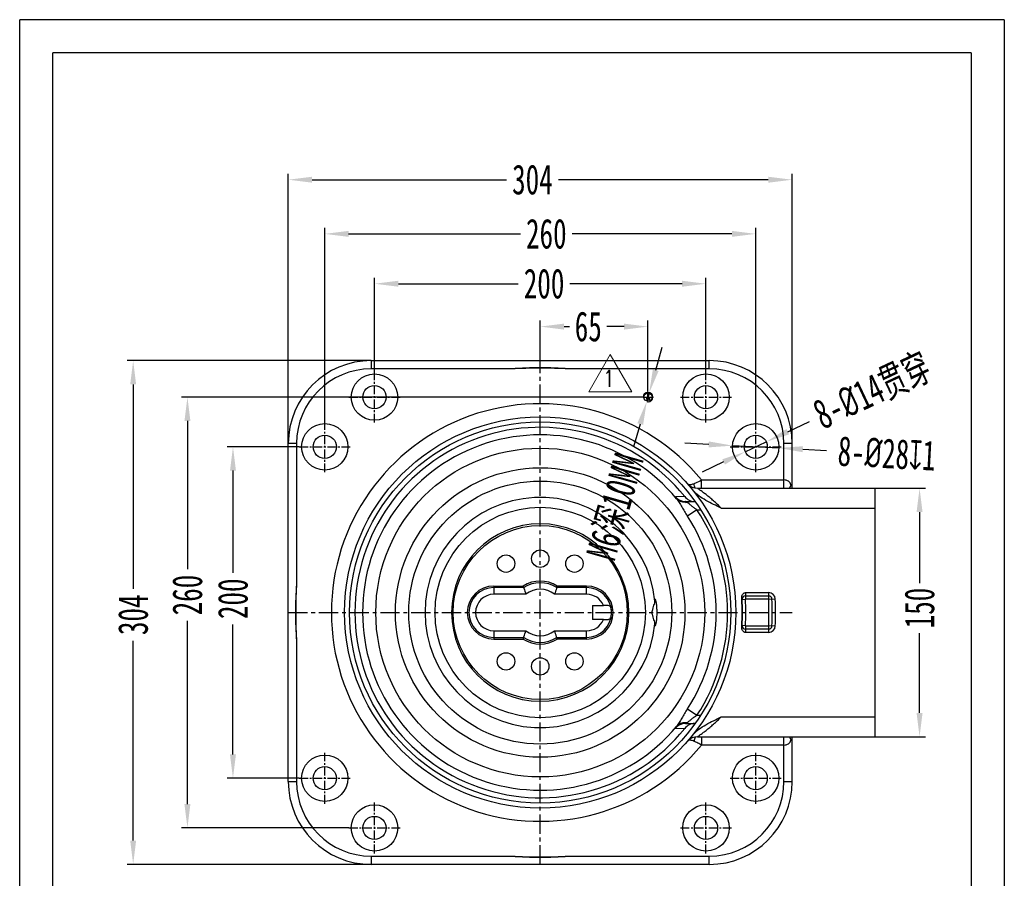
# Model space of a CAD drawing. Header units: millimetres. Extents: x -5616 to -5022, y -2151 to -1311.
# Tile 2 of 2: x -5616 to -5022, y -1829 to -1311. Entities that reach past the tile are written whole.
import ezdxf
from ezdxf.enums import TextEntityAlignment as Align

# ---------------------------------------------------------------- set-up
doc = ezdxf.new("R2010")
doc.units = ezdxf.units.MM
doc.linetypes.add('CENTER', pattern=[0.6, 0.375, -0.075, 0.075, -0.075])
doc.layers.add('2细线层', color=4, linetype='Continuous')
doc.layers.add('图框层', color=7, linetype='Continuous')
for name, color, linetype, lineweight in [('6文字层', 3, 'Continuous', 18), ('dim', 3, 'Continuous', 9), ('screw', 33, 'Continuous', 13), ('尺寸线层', 3, 'Continuous', 18)]:
    doc.layers.add(name, color=color, linetype=linetype, lineweight=lineweight)
doc.styles.add('TH_GBDIM', font='romans.shx', dxfattribs={"width": 0.8, "bigfont": 'gbcbig.shx'})
doc.styles.add('TXT', font='txt.shx', dxfattribs={"bigfont": 'chineset.shx'})
doc.styles.add('标准', font='txt', dxfattribs={"width": 0.667})
doc.dimstyles.new('标准', dxfattribs={"dimscale": 6, "dimtxt": 3, "dimasz": 4, "dimexe": 2, "dimexo": 0, "dimtad": 0, "dimdsep": 46, "dimtxsty": '标准', "dimblk": '_CAXARROW', "dimcen": 0, "dimdle": 5, "dimazin": 2, "dimtfac": 0.707107, "dimtmove": 0, "dimatfit": 0, "dimfxl": 1, "dimfrac": 2, "dimtolj": 1, "dimarcsym": 1})

# ---------------------------------------------------------------- blocks, each defined once
blk = doc.blocks.new('_CAXARROW')
blk.add_hatch(color=0).paths.add_polyline_path([(0, 0), (-1, 0.125), (-1, -0.125)], flags=0)
blk = doc.blocks.new('*D3')
at = {"layer": 'Defpoints', "color": 0, "transparency": 16777216}
for p in [(2060.62, 71.93), (1860.62, 18.93), (2060.62, 18.93)]:
    blk.add_point(p, dxfattribs=at)
at = {"layer": 'dim', "color": 0, "linetype": 'Continuous', "lineweight": -2, "transparency": 16777216}
for p, q in [((1860.62, 18.93), (1860.62, 75.52)), ((1875.02, 71.93), (1947.33, 71.93)), ((2046.22, 71.93), (1978.54, 71.93)), ((2060.62, 18.93), (2060.62, 75.52))]:
    blk.add_line(p, q, dxfattribs=at)
at = {"layer": 'dim', "color": 0, "lineweight": -2, "transparency": 16777216, "xscale": 14.4, "yscale": 14.4, "zscale": 14.4, "rotation": 180}
blk.add_blockref('_CAXARROW', (1860.62, 71.93), dxfattribs=at)
at = {"layer": 'dim', "color": 0, "lineweight": -2, "transparency": 16777216, "xscale": 14.4, "yscale": 14.4, "zscale": 14.4}
blk.add_blockref('_CAXARROW', (2060.62, 71.93), dxfattribs=at)
at = {"layer": 'dim', "color": 0, "transparency": 16777216, "insert": (1962.94, 71.93), "char_height": 18, "attachment_point": 5, "style": '标准'}
blk.add_mtext('\\A1;200', dxfattribs=at)
blk = doc.blocks.new('*D4')
at = {"layer": 'Defpoints', "color": 0, "transparency": 16777216}
for p in [(2090.62, 102.02), (1830.62, -11.07), (2090.62, -11.07)]:
    blk.add_point(p, dxfattribs=at)
at = {"layer": 'dim', "color": 0, "linetype": 'Continuous', "lineweight": -2, "transparency": 16777216}
for p, q in [((1830.62, -11.07), (1830.62, 105.61)), ((1845.02, 102.02), (1948.69, 102.02)), ((2076.22, 102.02), (1979.9, 102.02)), ((2090.62, -11.07), (2090.62, 105.61))]:
    blk.add_line(p, q, dxfattribs=at)
at = {"layer": 'dim', "color": 0, "lineweight": -2, "transparency": 16777216, "xscale": 14.4, "yscale": 14.4, "zscale": 14.4, "rotation": 180}
blk.add_blockref('_CAXARROW', (1830.62, 102.02), dxfattribs=at)
at = {"layer": 'dim', "color": 0, "lineweight": -2, "transparency": 16777216, "xscale": 14.4, "yscale": 14.4, "zscale": 14.4}
blk.add_blockref('_CAXARROW', (2090.62, 102.02), dxfattribs=at)
at = {"layer": 'dim', "color": 0, "transparency": 16777216, "insert": (1964.29, 102.02), "char_height": 18, "attachment_point": 5, "style": '标准'}
blk.add_mtext('\\A1;260', dxfattribs=at)
blk = doc.blocks.new('*D5')
at = {"layer": 'Defpoints', "color": 0, "transparency": 16777216}
for p in [(2112.62, 134.71), (1808.62, -24.47), (2112.62, -24.47)]:
    blk.add_point(p, dxfattribs=at)
at = {"layer": 'dim', "color": 0, "linetype": 'Continuous', "lineweight": -2, "transparency": 16777216}
for p, q in [((1808.62, -24.47), (1808.62, 138.3)), ((2112.62, -24.47), (2112.62, 138.3)), ((1823.02, 134.71), (1940.23, 134.71)), ((2098.22, 134.71), (1971.58, 134.71))]:
    blk.add_line(p, q, dxfattribs=at)
at = {"layer": 'dim', "color": 0, "lineweight": -2, "transparency": 16777216, "xscale": 14.4, "yscale": 14.4, "zscale": 14.4, "rotation": 180}
blk.add_blockref('_CAXARROW', (1808.62, 134.71), dxfattribs=at)
at = {"layer": 'dim', "color": 0, "lineweight": -2, "transparency": 16777216, "xscale": 14.4, "yscale": 14.4, "zscale": 14.4}
blk.add_blockref('_CAXARROW', (2112.62, 134.71), dxfattribs=at)
at = {"layer": 'dim', "color": 0, "transparency": 16777216, "insert": (1955.91, 134.71), "char_height": 18, "attachment_point": 5, "style": '标准'}
blk.add_mtext('\\A1;304', dxfattribs=at)
blk = doc.blocks.new('*D6')
at = {"layer": 'Defpoints', "color": 0, "transparency": 16777216}
for p in [(1815.22, -26.47), (1775.25, -226.47), (1815.22, -226.47)]:
    blk.add_point(p, dxfattribs=at)
at = {"layer": 'dim', "color": 0, "linetype": 'Continuous', "lineweight": -2, "transparency": 16777216}
for p, q in [((1815.22, -26.47), (1771.66, -26.47)), ((1775.25, -40.87), (1775.25, -102.57)), ((1775.25, -212.07), (1775.25, -133.78)), ((1815.22, -226.47), (1771.66, -226.47))]:
    blk.add_line(p, q, dxfattribs=at)
at = {"layer": 'dim', "color": 0, "lineweight": -2, "transparency": 16777216, "xscale": 14.4, "yscale": 14.4, "zscale": 14.4}
for p, rotation in [((1775.25, -26.47), 90), ((1775.25, -226.47), 270)]:
    blk.add_blockref('_CAXARROW', p, dxfattribs=dict(at, rotation=rotation))
at = {"layer": 'dim', "color": 0, "transparency": 16777216, "insert": (1775.25, -118.18), "char_height": 18, "attachment_point": 5, "rotation": 90, "style": '标准'}
blk.add_mtext('\\A1;200', dxfattribs=at)
blk = doc.blocks.new('*D7')
at = {"layer": 'Defpoints', "color": 0, "transparency": 16777216}
for p in [(2022.32, 3.53), (1747.78, -256.47), (1845.22, -256.47)]:
    blk.add_point(p, dxfattribs=at)
at = {"layer": 'dim', "color": 0, "linetype": 'Continuous', "lineweight": -2, "transparency": 16777216}
for p, q in [((2022.32, 3.53), (1744.18, 3.53)), ((1747.78, -10.87), (1747.78, -100.32)), ((1747.78, -242.07), (1747.78, -131.53)), ((1845.22, -256.47), (1744.18, -256.47))]:
    blk.add_line(p, q, dxfattribs=at)
at = {"layer": 'dim', "color": 0, "lineweight": -2, "transparency": 16777216, "xscale": 14.4, "yscale": 14.4, "zscale": 14.4}
for p, rotation in [((1747.78, 3.53), 90), ((1747.78, -256.47), 270)]:
    blk.add_blockref('_CAXARROW', p, dxfattribs=dict(at, rotation=rotation))
at = {"layer": 'dim', "color": 0, "transparency": 16777216, "insert": (1747.78, -115.93), "char_height": 18, "attachment_point": 5, "rotation": 90, "style": '标准'}
blk.add_mtext('\\A1;260', dxfattribs=at)
blk = doc.blocks.new('*D8')
at = {"layer": 'Defpoints', "color": 0, "transparency": 16777216}
for p in [(1858.62, 25.53), (1715.04, -278.47), (1858.62, -278.47)]:
    blk.add_point(p, dxfattribs=at)
at = {"layer": 'dim', "color": 0, "linetype": 'Continuous', "lineweight": -2, "transparency": 16777216}
for p, q in [((1858.62, 25.53), (1711.44, 25.53)), ((1715.04, 11.13), (1715.04, -112.17)), ((1715.04, -264.07), (1715.04, -143.51)), ((1858.62, -278.47), (1711.44, -278.47))]:
    blk.add_line(p, q, dxfattribs=at)
at = {"layer": 'dim', "color": 0, "lineweight": -2, "transparency": 16777216, "xscale": 14.4, "yscale": 14.4, "zscale": 14.4}
for p, rotation in [((1715.04, 25.53), 90), ((1715.04, -278.47), 270)]:
    blk.add_blockref('_CAXARROW', p, dxfattribs=dict(at, rotation=rotation))
at = {"layer": 'dim', "color": 0, "transparency": 16777216, "insert": (1715.04, -127.84), "char_height": 18, "attachment_point": 5, "rotation": 90, "style": '标准'}
blk.add_mtext('\\A1;304', dxfattribs=at)
blk = doc.blocks.new('*D9')
at = {"layer": 'Defpoints', "color": 0, "transparency": 16777216}
for p in [(2096.95, -23.49), (2084.29, -29.46)]:
    blk.add_point(p, dxfattribs=at)
at = {"layer": '尺寸线层', "color": 0, "linetype": 'Continuous', "lineweight": -2, "transparency": 16777216}
for p, q in [((2109.98, -17.35), (2123, -11.21)), ((2084.29, -29.46), (2096.95, -23.49)), ((2071.26, -35.6), (2058.24, -41.73))]:
    blk.add_line(p, q, dxfattribs=at)
at = {"layer": '尺寸线层', "color": 0, "lineweight": -2, "transparency": 16777216, "xscale": 14.4, "yscale": 14.4, "zscale": 14.4}
for p, rotation in [((2096.95, -23.49), 205.232376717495), ((2084.29, -29.46), 25.23237671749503)]:
    blk.add_blockref('_CAXARROW', p, dxfattribs=dict(at, rotation=rotation))
at = {"layer": '尺寸线层', "color": 0, "transparency": 16777216, "insert": (2161.27, 6.82), "char_height": 18, "attachment_point": 5, "rotation": 25.23238, "style": '标准', "bg_fill": 3, "box_fill_scale": 1.1, "bg_fill_color": 256, "bg_fill_true_color": 13158600, "bg_fill_transparency": 0}
blk.add_mtext('\\A1;8-{\\fISOCPEUR|b0|i0|c0|p34;%%C}14贯穿', dxfattribs=at)
blk = doc.blocks.new('*D10')
at = {"layer": 'Defpoints', "color": 0, "transparency": 16777216}
for p in [(2076.64, -25.76), (2104.6, -27.19)]:
    blk.add_point(p, dxfattribs=at)
at = {"layer": '尺寸线层', "color": 0, "linetype": 'Continuous', "lineweight": -2, "transparency": 16777216}
for p, q in [((2062.26, -25.02), (2047.88, -24.29)), ((2076.64, -25.76), (2104.6, -27.19)), ((2118.98, -27.92), (2133.36, -28.66))]:
    blk.add_line(p, q, dxfattribs=at)
at = {"layer": '尺寸线层', "color": 0, "lineweight": -2, "transparency": 16777216, "xscale": 14.4, "yscale": 14.4, "zscale": 14.4}
for p, rotation in [((2076.64, -25.76), 357.0769919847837), ((2104.6, -27.19), 177.0769919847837)]:
    blk.add_blockref('_CAXARROW', p, dxfattribs=dict(at, rotation=rotation))
at = {"layer": '尺寸线层', "color": 0, "transparency": 16777216, "insert": (2169.69, -30.51), "char_height": 18, "attachment_point": 5, "rotation": 357.07699, "style": '标准', "bg_fill": 3, "box_fill_scale": 1.1, "bg_fill_color": 256, "bg_fill_true_color": 13158600, "bg_fill_transparency": 0}
blk.add_mtext('\\A1;8-{\\fISOCPEUR|b0|i0|c0|p34;%%C}28{\\Fgdt|c134;x}1', dxfattribs=at)
blk = doc.blocks.new('*D11')
at = {"layer": 'Defpoints', "color": 0, "transparency": 16777216}
for p in [(2162.62, -51.47), (2162.62, -201.47), (2189.47, -201.47)]:
    blk.add_point(p, dxfattribs=at)
at = {"layer": 'dim', "color": 0, "linetype": 'Continuous', "lineweight": -2, "transparency": 16777216}
for p, q in [((2162.62, -51.47), (2193.06, -51.47)), ((2189.47, -65.87), (2189.47, -108.71)), ((2189.47, -187.07), (2189.47, -138.85)), ((2162.62, -201.47), (2193.06, -201.47))]:
    blk.add_line(p, q, dxfattribs=at)
at = {"layer": 'dim', "color": 0, "lineweight": -2, "transparency": 16777216, "xscale": 14.4, "yscale": 14.4, "zscale": 14.4}
for p, rotation in [((2189.47, -51.47), 90), ((2189.47, -201.47), 270)]:
    blk.add_blockref('_CAXARROW', p, dxfattribs=dict(at, rotation=rotation))
at = {"layer": 'dim', "color": 0, "transparency": 16777216, "insert": (2189.47, -123.78), "char_height": 18, "attachment_point": 5, "rotation": 90, "style": '标准'}
blk.add_mtext('\\A1;150', dxfattribs=at)
blk = doc.blocks.new('screw_m6_l')
at = {"layer": 'screw', "color": 1, "linetype": 'CENTER', "ltscale": 3.048}
for p, q in [((-3.3, 0), (3.3, 0)), ((0, -3.3), (0, 3.3))]:
    blk.add_line(p, q, dxfattribs=at)
at = {"layer": 'screw', "color": 33}
blk.add_circle((0, 0), 2.5, dxfattribs=at)
at = {"layer": 'screw', "color": 92}
blk.add_arc((0, 0), 3, 270, 180, dxfattribs=at)
at = {"layer": 'screw', "color": 6, "style": 'TXT'}
blk.add_text('M6', height=1.2, dxfattribs=at).set_placement((-1.02, -1.5))
blk = doc.blocks.new('*D12')
at = {"layer": 'Defpoints', "color": 0, "transparency": 16777216}
for p in [(2025.62, 46.06), (1960.62, 25.53), (2025.62, 6.83)]:
    blk.add_point(p, dxfattribs=at)
at = {"layer": 'dim', "color": 0, "linetype": 'Continuous', "lineweight": -2, "transparency": 16777216}
for p, q in [((1960.62, 25.53), (1960.62, 49.66)), ((2025.62, 6.83), (2025.62, 49.66)), ((1975.02, 46.06), (1978.36, 46.06)), ((2011.22, 46.06), (2000.85, 46.06))]:
    blk.add_line(p, q, dxfattribs=at)
at = {"layer": 'dim', "color": 0, "lineweight": -2, "transparency": 16777216, "xscale": 14.4, "yscale": 14.4, "zscale": 14.4, "rotation": 180}
blk.add_blockref('_CAXARROW', (1960.62, 46.06), dxfattribs=at)
at = {"layer": 'dim', "color": 0, "lineweight": -2, "transparency": 16777216, "xscale": 14.4, "yscale": 14.4, "zscale": 14.4}
blk.add_blockref('_CAXARROW', (2025.62, 46.06), dxfattribs=at)
at = {"layer": 'dim', "color": 0, "transparency": 16777216, "insert": (1989.6, 46.06), "char_height": 18, "attachment_point": 5, "style": '标准'}
blk.add_mtext('\\A1;65', dxfattribs=at)
blk = doc.blocks.new('*D13')
at = {"layer": 'Defpoints', "color": 0, "transparency": 16777216}
for p in [(2024.93, 1.12), (2026.31, 5.93)]:
    blk.add_point(p, dxfattribs=at)
at = {"layer": 'dim', "color": 0, "linetype": 'Continuous', "lineweight": -2, "transparency": 16777216}
for p, q in [((2030.28, 19.77), (2034.26, 33.61)), ((2026.31, 5.93), (2024.93, 1.12)), ((2020.96, -12.72), (2016.98, -26.56))]:
    blk.add_line(p, q, dxfattribs=at)
at = {"layer": 'dim', "color": 0, "lineweight": -2, "transparency": 16777216, "xscale": 14.4, "yscale": 14.4, "zscale": 14.4}
for p, rotation in [((2026.31, 5.93), 253.9770445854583), ((2024.93, 1.12), 73.97704458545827)]:
    blk.add_blockref('_CAXARROW', p, dxfattribs=dict(at, rotation=rotation))
at = {"layer": 'dim', "color": 0, "transparency": 16777216, "insert": (2006.55, -62.86), "char_height": 18, "attachment_point": 5, "rotation": 73.97704, "style": '标准'}
blk.add_mtext('\\A1;M6深10MM', dxfattribs=at)
blk = doc.blocks.new('A3纵')
at = {"layer": '2细线层'}
for p, q in [((-287, -10), (-287, 410)), ((10, 410), (-287, 410)), ((10, 410), (10, -10))]:
    blk.add_line(p, q, dxfattribs=at)
at = {"layer": '图框层'}
for p, q in [((-277, 0), (-277, 400)), ((0, 400), (-277, 400)), ((0, 400), (0, 0))]:
    blk.add_line(p, q, dxfattribs=at)
at = {"layer": '6文字层', "style": 'TH_GBDIM', "width": 0.8, "flags": 8}
for tag, height, p in [('材料', 3.5, (-90, 34.96)), ('设计', 3.5, (-160.16, 21.88)), ('AAAA-A-AA', 2, (-128.37, 21.88)), ('名称', 3.5, (-30, 20.97)), ('A', 3.5, (-105, 10)), ('1：1', 3.5, (-67.5, 10)), ('编号', 3.5, (-30, 5.05))]:
    blk.add_attdef(tag, text='', height=height, dxfattribs=at).set_placement(p, align=Align.MIDDLE)

msp = doc.modelspace()

# ---------------------------------------------------------------- linework, layer by layer
at = {"color": 7, "linetype": 'Continuous'}
for p, q in [((-5404.161, -1516.621), (-5404.161, -1521.621)), ((-5404.161, -1516.621), (-5200.161, -1516.621)), ((-5200.161, -1521.621), (-5200.161, -1516.621)), ((-5319.336, -1521.621), (-5404.161, -1521.621)), ((-5200.161, -1521.621), (-5284.985, -1521.621)), ((-5454.161, -1770.621), (-5454.161, -1566.621)), ((-5449.161, -1566.621), (-5454.161, -1566.621)), ((-5449.161, -1566.621), (-5449.161, -1651.445)), ((-5150.161, -1566.621), (-5155.161, -1566.621)), ((-5155.161, -1593.621), (-5155.161, -1566.621)), ((-5150.161, -1593.58), (-5150.161, -1566.621)), ((-5204.792, -1593.621), (-5204.792, -1588.65)), ((-5204.792, -1588.65), (-5155.161, -1588.65)), ((-5150.881, -1591.621), (-5150.161, -1591.621)), ((-5207.361, -1593.621), (-5100.161, -1593.621)), ((-5100.161, -1743.621), (-5100.161, -1593.621)), ((-5215.024, -1598.629), (-5220.606, -1598.821)), ((-5214.53, -1601.621), (-5208.913, -1601.621)), ((-5207.613, -1606.621), (-5213.407, -1610.42)), ((-5207.613, -1606.621), (-5205.536, -1606.621)), ((-5193.04, -1605.621), (-5100.161, -1605.621)), ((-5330.161, -1652.621), (-5330.161, -1657.621)), ((-5330.161, -1652.621), (-5312.408, -1652.621)), ((-5312.11, -1653.621), (-5330.161, -1653.621)), ((-5274.161, -1653.621), (-5292.211, -1653.621)), ((-5274.161, -1652.621), (-5291.914, -1652.621)), ((-5274.161, -1657.621), (-5274.161, -1652.621)), ((-5178.365, -1656.621), (-5164.348, -1656.621)), ((-5178.364, -1656.621), (-5178.365, -1660.621)), ((-5164.348, -1660.621), (-5164.348, -1656.621)), ((-5310.821, -1657.621), (-5330.161, -1657.621)), ((-5274.161, -1657.621), (-5293.5, -1657.621)), ((-5180.582, -1660.734), (-5178.365, -1660.621)), ((-5178.365, -1658.621), (-5164.348, -1658.621)), ((-5164.348, -1660.621), (-5178.365, -1660.621)), ((-5164.348, -1660.621), (-5160.352, -1660.434)), ((-5270.661, -1664.321), (-5270.661, -1672.921)), ((-5270.661, -1664.321), (-5264.036, -1664.321)), ((-5234.661, -1669.542), (-5234.661, -1667.705)), ((-5264.036, -1672.921), (-5270.661, -1672.921)), ((-5330.161, -1679.621), (-5330.161, -1684.621)), ((-5330.161, -1679.621), (-5310.821, -1679.621)), ((-5293.5, -1679.621), (-5274.161, -1679.621)), ((-5274.161, -1684.621), (-5274.161, -1679.621)), ((-5178.365, -1676.621), (-5180.582, -1676.508)), ((-5178.365, -1676.621), (-5164.348, -1676.621)), ((-5178.365, -1676.621), (-5178.365, -1680.621)), ((-5164.348, -1678.621), (-5178.365, -1678.621)), ((-5164.348, -1680.621), (-5178.365, -1680.621)), ((-5160.352, -1676.808), (-5164.348, -1676.621)), ((-5164.348, -1680.621), (-5164.348, -1676.621)), ((-5449.161, -1685.796), (-5449.161, -1770.621)), ((-5330.161, -1683.621), (-5312.11, -1683.621)), ((-5330.161, -1684.621), (-5312.408, -1684.621)), ((-5292.211, -1683.621), (-5274.161, -1683.621)), ((-5274.161, -1684.621), (-5291.914, -1684.621)), ((-5213.406, -1726.822), (-5207.613, -1730.621)), ((-5207.613, -1730.621), (-5205.545, -1730.621)), ((-5193.041, -1731.621), (-5100.161, -1731.621)), ((-5220.606, -1738.421), (-5215.024, -1738.613)), ((-5214.53, -1735.621), (-5208.902, -1735.621)), ((-5207.361, -1743.621), (-5100.161, -1743.621)), ((-5204.792, -1743.621), (-5204.792, -1748.591)), ((-5155.161, -1770.621), (-5155.161, -1743.621)), ((-5150.161, -1745.621), (-5150.88, -1745.621)), ((-5150.161, -1770.621), (-5150.161, -1743.621)), ((-5155.161, -1748.591), (-5204.792, -1748.591)), ((-5454.161, -1770.621), (-5449.161, -1770.621)), ((-5155.161, -1770.621), (-5150.161, -1770.621)), ((-5404.161, -1815.621), (-5319.336, -1815.621)), ((-5404.161, -1815.621), (-5404.161, -1820.621)), ((-5284.985, -1815.621), (-5200.161, -1815.621)), ((-5200.161, -1820.621), (-5200.161, -1815.621)), ((-5200.161, -1820.621), (-5404.161, -1820.621))]:
    msp.add_line(p, q, dxfattribs=at)
at = {"color": 1, "linetype": 'CENTER', "ltscale": 30.8864}
for p, q in [((-5302.161, -1820.621), (-5302.161, -1516.621)), ((-5454.161, -1668.621), (-5150.161, -1668.621))]:
    msp.add_line(p, q, dxfattribs=at)
at = {"color": 1, "linetype": 'CENTER', "ltscale": 14.224}
for p, q in [((-5402.161, -1554.021), (-5402.161, -1523.221)), ((-5202.161, -1554.021), (-5202.161, -1523.221)), ((-5417.561, -1538.621), (-5386.761, -1538.621)), ((-5217.561, -1538.621), (-5186.761, -1538.621)), ((-5432.161, -1584.021), (-5432.161, -1553.221)), ((-5172.161, -1584.021), (-5172.161, -1553.221)), ((-5447.561, -1568.621), (-5416.761, -1568.621)), ((-5187.561, -1568.621), (-5156.761, -1568.621)), ((-5432.161, -1784.021), (-5432.161, -1753.221)), ((-5172.161, -1784.021), (-5172.161, -1753.221)), ((-5447.561, -1768.621), (-5416.761, -1768.621)), ((-5187.561, -1768.621), (-5156.761, -1768.621)), ((-5402.161, -1814.021), (-5402.161, -1783.221)), ((-5202.161, -1814.021), (-5202.161, -1783.221)), ((-5417.561, -1798.621), (-5386.761, -1798.621)), ((-5217.561, -1798.621), (-5186.761, -1798.621))]:
    msp.add_line(p, q, dxfattribs=at)
at = {"color": 1, "linetype": 'CENTER', "ltscale": 2.54}
for p, q in [((-5237.161, -1541.371), (-5237.161, -1535.871)), ((-5239.911, -1538.621), (-5234.411, -1538.621))]:
    msp.add_line(p, q, dxfattribs=at)
at = {"color": 7, "linetype": 'Continuous'}
for centre, radius in [((-5402.161, -1538.621), 14), ((-5202.161, -1538.621), 14), ((-5402.161, -1538.621), 7), ((-5202.161, -1538.621), 7), ((-5237.161, -1538.621), 2.5), ((-5432.161, -1568.621), 14), ((-5302.161, -1668.621), 118), ((-5302.161, -1668.621), 115), ((-5172.161, -1568.621), 14), ((-5432.161, -1568.621), 7), ((-5172.161, -1568.621), 7), ((-5302.161, -1668.621), 99.207), ((-5302.161, -1668.621), 87.331), ((-5302.161, -1668.621), 79.361), ((-5302.161, -1668.621), 63.478), ((-5302.161, -1668.621), 52.5), ((-5302.161, -1636.121), 5.25), ((-5322.809, -1639.131), 5.25), ((-5281.512, -1639.131), 5.25), ((-5322.809, -1698.11), 5.25), ((-5281.512, -1698.11), 5.25), ((-5302.161, -1701.121), 5.25), ((-5432.161, -1768.621), 14), ((-5172.161, -1768.621), 14), ((-5432.161, -1768.621), 7), ((-5172.161, -1768.621), 7), ((-5402.161, -1798.621), 14), ((-5202.161, -1798.621), 14), ((-5402.161, -1798.621), 7), ((-5202.161, -1798.621), 7)]:
    msp.add_circle(centre, radius, dxfattribs=at)
for centre, radius, start, end in [((-5404.161, -1566.621), 50, 90, 180), ((-5200.161, -1566.621), 50, 0, 90), ((-5404.161, -1566.621), 45, 90, 180), ((-5302.161, -1727.696), 206.79, 85.23564, 94.76436), ((-5200.161, -1566.621), 45, 0, 90), ((-5302.161, -1668.621), 126, 39.396774, 320.603226), ((-5302.161, -1668.621), 111.766, 38.772987, 321.227015), ((-5302.161, -1668.621), 107.204, 39.848785, 320.151215), ((-5207.361, -1585.621), 8, 224.04368, 270), ((-5186.902, -1615.355), 41.548, 31.542635, 32.247395), ((-5302.161, -1668.621), 69.456, 5.71376, 354.28624), ((-5214.53, -1593.628), 7.993, 220.520223, 269.996341), ((-5208.783, -1593.616), 8.005, 218.775618, 268.942406), ((-5214.742, -1594.296), 7.847, 271.575706, 277.511054), ((-5208.783, -1593.724), 7.897, 268.924064, 270.004681), ((-5302.161, -1668.621), 113.063, 326.745007, 33.255002), ((-5302.161, -1668.621), 53.5, 0, 359.905404), ((-5302.161, -1668.621), 106.135, 326.745007, 33.254996), ((-5302.161, -1668.621), 19, 57.363102, 122.636898), ((-5302.161, -1668.621), 18, 56.44269, 123.55731), ((-5243.113, -1668.621), 206.762, 175.234994, 184.765006), ((-5135.852, -1668.621), 313.779, 176.862195, 183.137816), ((-5330.161, -1668.621), 16, 90, 270), ((-5330.161, -1668.621), 15, 90, 270), ((-5189.188, -1616.559), 128.388, 196.312668, 196.778216), ((-5302.161, -1668.621), 14, 51.786789, 128.213211), ((-5414.722, -1616.682), 127.959, 343.221003, 343.688113), ((-5274.161, -1668.621), 16, 270, 90), ((-5274.161, -1668.621), 15, 270, 90), ((-5164.348, -1660.621), 4, 2.681483, 90), ((-5330.161, -1668.621), 11, 90, 270), ((-5274.161, -1668.621), 11, 23.011078, 90), ((-5335.161, -1668.621), 154.78, 357.079205, 2.920795), ((-5178.365, -1660.621), 2, 90, 182.920795), ((-5335.161, -1668.621), 155, 357.079205, 2.920795), ((-5335.161, -1668.621), 157, 357.079205, 2.920795), ((-5164.348, -1660.621), 2, 2.681483, 90), ((-5335.161, -1668.621), 171, 357.318517, 2.681483), ((-5335.161, -1668.621), 173, 357.318517, 2.681483), ((-5335.161, -1668.621), 175, 357.318517, 2.681483), ((-5274.161, -1668.621), 11, 270, 336.988922), ((-5302.161, -1668.621), 14, 231.786789, 308.213211), ((-5178.365, -1676.621), 2, 177.079205, 270), ((-5164.348, -1676.621), 2, 270, 357.318517), ((-5164.348, -1676.621), 4, 270, 357.318517), ((-5189.599, -1720.56), 127.959, 163.221003, 163.688113), ((-5302.161, -1668.621), 19, 237.363102, 302.636898), ((-5302.161, -1668.621), 18, 236.44269, 303.55731), ((-5415.133, -1720.682), 128.388, 16.312668, 16.778216), ((-5214.53, -1743.614), 7.993, 90.003659, 139.479777), ((-5208.783, -1743.626), 8.005, 90.970514, 141.224312), ((-5214.744, -1742.96), 7.862, 82.488252, 88.413442), ((-5208.783, -1743.516), 7.895, 89.995254, 90.987703), ((-5207.361, -1751.621), 8, 90, 135.467705), ((-5186.609, -1722.063), 41.206, 327.742354, 328.453366), ((-5404.161, -1770.621), 50, 180, 270), ((-5404.161, -1770.621), 45, 180, 270), ((-5200.161, -1770.621), 50, 270, 0), ((-5200.161, -1770.621), 45, 270, 0), ((-5302.161, -1609.566), 206.769, 265.235162, 274.764838)]:
    msp.add_arc(centre, radius, start, end, dxfattribs=at)
for points, knots in [([(-5284.985, -1521.621), (-5290.703, -1521.301), (-5302.161, -1521.003), (-5313.618, -1521.304), (-5319.336, -1521.621)], [0, 0, 0, 0, 0.5000004, 1, 1, 1, 1]), ([(-5212.509, -1591.567), (-5212.534, -1591.561), (-5212.626, -1591.537), (-5212.716, -1591.504), (-5212.779, -1591.473)], [0, 0, 0, 0, 0.2628679, 1, 1, 1, 1]), ([(-5209.335, -1590.875), (-5209.933, -1591.137), (-5210.781, -1591.464), (-5211.868, -1591.63), (-5212.318, -1591.61), (-5212.509, -1591.567)], [0, 0, 0, 0, 0.5947592, 0.8210167, 1, 1, 1, 1]), ([(-5209.335, -1590.875), (-5208.986, -1590.72), (-5207.454, -1590.015), (-5205.947, -1589.256), (-5204.792, -1588.65)], [0, 0, 0, 0, 0.226505, 1, 1, 1, 1]), ([(-5208.683, -1593.442), (-5208.883, -1593.085), (-5209.18, -1592.236), (-5209.303, -1591.353), (-5209.335, -1590.875)], [0, 0, 0, 0, 0.4607227, 1, 1, 1, 1]), ([(-5150.881, -1591.621), (-5151.025, -1591.197), (-5151.388, -1590.372), (-5152.675, -1588.966), (-5154.193, -1588.651), (-5155.161, -1588.65)], [0, 0, 0, 0, 0.2409556, 0.4793393, 1, 1, 1, 1]), ([(-5150.881, -1591.621), (-5150.95, -1591.816), (-5151.082, -1592.168), (-5151.275, -1592.632), (-5151.473, -1592.988), (-5151.664, -1593.142), (-5151.762, -1593.186)], [0, 0, 0, 0, 0.3395375, 0.6135533, 0.8237084, 1, 1, 1, 1]), ([(-5193.04, -1605.621), (-5196.092, -1604.081), (-5200.75, -1601.917), (-5206.561, -1598.307), (-5209.136, -1595.999), (-5210.207, -1594.671)], [0, 0, 0, 0, 0.5002943, 0.7503488, 1, 1, 1, 1]), ([(-5193.041, -1605.621), (-5193.773, -1604.86), (-5195.262, -1603.376), (-5197.546, -1601.26), (-5199.821, -1599.301), (-5201.999, -1597.539), (-5203.72, -1596.225), (-5204.956, -1595.316), (-5205.751, -1594.746), (-5206.363, -1594.31), (-5206.942, -1593.913), (-5207.083, -1593.806), (-5207.398, -1593.599), (-5207.36, -1593.621)], [0, 0, 0, 0, 0.1692872, 0.3369394, 0.4989197, 0.650496, 0.7861313, 0.8454862, 0.8974332, 0.9404644, 0.9728812, 0.9930758, 1, 1, 1, 1]), ([(-5220.606, -1598.821), (-5220.631, -1598.822), (-5220.541, -1598.993), (-5220.443, -1599.126), (-5220.17, -1599.515), (-5219.975, -1599.771), (-5219.856, -1599.928)], [0, 0, 0, 0, 0.0550937, 0.242688, 0.5609909, 1, 1, 1, 1]), ([(-5219.856, -1599.928), (-5219.589, -1600.264), (-5219.077, -1601.008), (-5218.077, -1602.659), (-5216.809, -1604.907), (-5215.176, -1607.666), (-5214.008, -1609.503), (-5213.406, -1610.42)], [0, 0, 0, 0, 0.104411, 0.2196166, 0.4699188, 0.732913, 1, 1, 1, 1]), ([(-5214.526, -1602.14), (-5215.542, -1602.168), (-5217.556, -1601.846), (-5219.232, -1600.654), (-5219.856, -1599.928)], [0, 0, 0, 0, 0.5150186, 1, 1, 1, 1]), ([(-5213.716, -1602.076), (-5213.842, -1602.012), (-5214.017, -1601.923), (-5214.231, -1601.811), (-5214.351, -1601.746), (-5214.433, -1601.701), (-5214.482, -1601.67), (-5214.508, -1601.654), (-5214.526, -1601.64), (-5214.537, -1601.632), (-5214.54, -1601.621), (-5214.533, -1601.621), (-5214.53, -1601.621)], [0, 0, 0, 0, 0.4439053, 0.6202848, 0.7641239, 0.8738316, 0.9154093, 0.9479032, 0.9711866, 0.9852949, 0.9914947, 1, 1, 1, 1]), ([(-5207.613, -1606.621), (-5208.217, -1606.267), (-5209.386, -1605.526), (-5210.728, -1604.472), (-5211.708, -1603.606), (-5212.568, -1602.833), (-5213.241, -1602.319), (-5213.716, -1602.076)], [0, 0, 0, 0, 0.2754688, 0.5439286, 0.6709262, 0.7897258, 1, 1, 1, 1]), ([(-5312.11, -1653.621), (-5312.078, -1653.727), (-5311.672, -1655.068), (-5311.243, -1656.402), (-5310.821, -1657.621)], [0, 0, 0, 0, 0.079315, 1, 1, 1, 1]), ([(-5292.211, -1653.621), (-5292.243, -1653.727), (-5292.649, -1655.068), (-5293.078, -1656.402), (-5293.5, -1657.621)], [0, 0, 0, 0, 0.0793128, 1, 1, 1, 1]), ([(-5180.639, -1659.777), (-5180.635, -1659.421), (-5180.569, -1658.704), (-5180.211, -1657.871), (-5179.779, -1657.301), (-5179.378, -1656.942), (-5178.901, -1656.685), (-5178.543, -1656.622), (-5178.365, -1656.621)], [0, 0, 0, 0, 0.2498499, 0.4995472, 0.6246602, 0.7498109, 0.8749244, 1, 1, 1, 1]), ([(-5233.05, -1661.706), (-5233.07, -1662.091), (-5233.294, -1662.957), (-5233.775, -1664.329), (-5234.327, -1665.926), (-5234.591, -1667.094), (-5234.661, -1667.707)], [0, 0, 0, 0, 0.1859789, 0.426195, 0.7023637, 1, 1, 1, 1]), ([(-5232.813, -1660.621), (-5232.849, -1660.621), (-5232.902, -1660.686), (-5232.938, -1660.784), (-5232.985, -1660.969), (-5233.023, -1661.278), (-5233.042, -1661.55), (-5233.05, -1661.706)], [0, 0, 0, 0, 0.0955618, 0.1773851, 0.2865588, 0.5888234, 1, 1, 1, 1]), ([(-5232.813, -1676.621), (-5232.785, -1676.621), (-5232.718, -1676.571), (-5232.597, -1676.37), (-5232.439, -1675.927), (-5232.254, -1675.199), (-5232.067, -1674.217), (-5231.897, -1673.022), (-5231.71, -1671.135), (-5231.614, -1668.621), (-5231.71, -1666.106), (-5231.897, -1664.219), (-5232.067, -1663.024), (-5232.254, -1662.043), (-5232.439, -1661.315), (-5232.597, -1660.872), (-5232.718, -1660.67), (-5232.785, -1660.621), (-5232.813, -1660.621)], [0, 0, 0, 0, 0.0050781, 0.0137169, 0.0436272, 0.0902371, 0.152009, 0.2267588, 0.311831, 0.500015, 0.6881866, 0.7732471, 0.8479891, 0.9097564, 0.9563683, 0.9862818, 0.9949224, 1, 1, 1, 1]), ([(-5259.533, -1665.717), (-5259.602, -1665.544), (-5259.766, -1665.22), (-5260.277, -1664.686), (-5261.026, -1664.436), (-5261.835, -1664.349), (-5262.79, -1664.316), (-5263.53, -1664.321), (-5264.036, -1664.321)], [0, 0, 0, 0, 0.1105977, 0.2137249, 0.4319221, 0.5595899, 0.6992189, 1, 1, 1, 1]), ([(-5259.244, -1667.043), (-5259.257, -1666.922), (-5259.313, -1666.473), (-5259.411, -1666.025), (-5259.533, -1665.717)], [0, 0, 0, 0, 0.2682955, 1, 1, 1, 1]), ([(-5264.036, -1672.921), (-5263.507, -1672.921), (-5262.735, -1672.927), (-5261.743, -1672.887), (-5261.085, -1672.803), (-5260.505, -1672.629), (-5259.851, -1672.211), (-5259.573, -1671.676), (-5259.457, -1671.311)], [0, 0, 0, 0, 0.3010296, 0.4397557, 0.5656207, 0.6781934, 0.7820766, 1, 1, 1, 1]), ([(-5259.457, -1671.311), (-5259.43, -1671.226), (-5259.33, -1670.862), (-5259.274, -1670.486), (-5259.244, -1670.199)], [0, 0, 0, 0, 0.2351021, 1, 1, 1, 1]), ([(-5234.661, -1669.54), (-5234.591, -1670.153), (-5234.325, -1671.32), (-5233.774, -1672.915), (-5233.294, -1674.285), (-5233.07, -1675.151), (-5233.05, -1675.536)], [0, 0, 0, 0, 0.2976468, 0.5738103, 0.8140156, 1, 1, 1, 1]), ([(-5312.11, -1683.621), (-5312.078, -1683.514), (-5311.672, -1682.174), (-5311.243, -1680.84), (-5310.821, -1679.621)], [0, 0, 0, 0, 0.0793128, 1, 1, 1, 1]), ([(-5292.211, -1683.621), (-5292.243, -1683.514), (-5292.649, -1682.174), (-5293.078, -1680.84), (-5293.5, -1679.621)], [0, 0, 0, 0, 0.079315, 1, 1, 1, 1]), ([(-5233.05, -1675.536), (-5233.042, -1675.692), (-5233.023, -1675.963), (-5232.985, -1676.273), (-5232.938, -1676.457), (-5232.902, -1676.556), (-5232.849, -1676.621), (-5232.813, -1676.621)], [0, 0, 0, 0, 0.4111966, 0.7134625, 0.8226287, 0.9044472, 1, 1, 1, 1]), ([(-5178.365, -1680.621), (-5178.543, -1680.62), (-5178.902, -1680.556), (-5179.379, -1680.299), (-5179.781, -1679.94), (-5180.212, -1679.369), (-5180.57, -1678.534), (-5180.635, -1677.816), (-5180.639, -1677.46)], [0, 0, 0, 0, 0.1250722, 0.250189, 0.3753387, 0.5004554, 0.7501534, 1, 1, 1, 1]), ([(-5213.406, -1726.822), (-5214.008, -1727.739), (-5215.176, -1729.576), (-5216.809, -1732.334), (-5218.077, -1734.583), (-5219.077, -1736.233), (-5219.589, -1736.977), (-5219.856, -1737.313)], [0, 0, 0, 0, 0.2670926, 0.5300849, 0.7803789, 0.8955828, 1, 1, 1, 1]), ([(-5213.716, -1735.166), (-5213.257, -1734.933), (-5212.369, -1734.256), (-5211.067, -1733.042), (-5209.478, -1731.778), (-5208.266, -1731.004), (-5207.613, -1730.621)], [0, 0, 0, 0, 0.2026951, 0.4347769, 0.702085, 1, 1, 1, 1]), ([(-5210.235, -1742.605), (-5209.163, -1741.273), (-5206.59, -1738.953), (-5200.767, -1735.333), (-5196.099, -1733.165), (-5193.041, -1731.621)], [0, 0, 0, 0, 0.2496467, 0.4997017, 1, 1, 1, 1]), ([(-5207.36, -1743.621), (-5207.398, -1743.643), (-5207.084, -1743.436), (-5206.942, -1743.329), (-5206.363, -1742.932), (-5205.751, -1742.496), (-5204.957, -1741.926), (-5203.721, -1741.017), (-5202, -1739.704), (-5199.822, -1737.942), (-5197.547, -1735.983), (-5195.263, -1733.867), (-5193.774, -1732.382), (-5193.041, -1731.621)], [0, 0, 0, 0, 0.0069241, 0.0271158, 0.059525, 0.1025455, 0.154481, 0.2138248, 0.3494404, 0.501, 0.6629787, 0.830657, 1, 1, 1, 1]), ([(-5219.856, -1737.313), (-5219.975, -1737.47), (-5220.17, -1737.727), (-5220.444, -1738.116), (-5220.541, -1738.249), (-5220.631, -1738.42), (-5220.606, -1738.421)], [0, 0, 0, 0, 0.4390594, 0.7573565, 0.9448796, 1, 1, 1, 1]), ([(-5214.526, -1735.101), (-5215.536, -1735.073), (-5217.55, -1735.393), (-5219.228, -1736.584), (-5219.856, -1737.313)], [0, 0, 0, 0, 0.5121032, 1, 1, 1, 1]), ([(-5214.53, -1735.621), (-5214.533, -1735.621), (-5214.54, -1735.621), (-5214.537, -1735.61), (-5214.526, -1735.602), (-5214.508, -1735.588), (-5214.482, -1735.572), (-5214.433, -1735.541), (-5214.351, -1735.495), (-5214.231, -1735.431), (-5214.017, -1735.318), (-5213.842, -1735.229), (-5213.716, -1735.166)], [0, 0, 0, 0, 0.0085193, 0.0147082, 0.0287906, 0.0520432, 0.0845044, 0.1260497, 0.235701, 0.3795085, 0.5558964, 1, 1, 1, 1]), ([(-5209.335, -1746.366), (-5209.723, -1746.198), (-5210.438, -1745.912), (-5211.447, -1745.651), (-5212.261, -1745.598), (-5212.73, -1745.724), (-5212.894, -1745.835)], [0, 0, 0, 0, 0.3423835, 0.6232157, 0.8397727, 1, 1, 1, 1]), ([(-5208.688, -1743.808), (-5208.889, -1744.171), (-5209.183, -1745.019), (-5209.303, -1745.899), (-5209.335, -1746.366)], [0, 0, 0, 0, 0.4699599, 1, 1, 1, 1]), ([(-5155.161, -1748.591), (-5154.193, -1748.59), (-5152.676, -1748.275), (-5151.386, -1746.871), (-5151.026, -1746.045), (-5150.88, -1745.621)], [0, 0, 0, 0, 0.5206282, 0.7589713, 1, 1, 1, 1]), ([(-5151.763, -1744.056), (-5151.664, -1744.1), (-5151.472, -1744.253), (-5151.275, -1744.61), (-5151.082, -1745.074), (-5150.95, -1745.425), (-5150.88, -1745.621)], [0, 0, 0, 0, 0.1762332, 0.3863291, 0.6604886, 1, 1, 1, 1]), ([(-5204.792, -1748.591), (-5205.578, -1748.178), (-5207.082, -1747.414), (-5208.606, -1746.69), (-5209.335, -1746.366)], [0, 0, 0, 0, 0.527065, 1, 1, 1, 1]), ([(-5319.336, -1815.621), (-5313.618, -1815.941), (-5302.16, -1816.238), (-5290.704, -1815.938), (-5284.985, -1815.621)], [0, 0, 0, 0, 0.5000003, 1, 1, 1, 1])]:
    msp.add_open_spline(points, degree=3, knots=knots, dxfattribs=at)
for points in [[(-5151.146, -1593.639), (-5151.338, -1593.471), (-5151.546, -1593.321), (-5151.762, -1593.186)], [(-5180.582, -1660.734), (-5180.624, -1660.417), (-5180.642, -1660.096), (-5180.639, -1659.777)], [(-5180.639, -1677.46), (-5180.642, -1677.142), (-5180.624, -1676.823), (-5180.582, -1676.508)], [(-5151.763, -1744.056), (-5151.555, -1743.926), (-5151.354, -1743.783), (-5151.168, -1743.622)]]:
    msp.add_open_spline(points, degree=3, dxfattribs=at)
at = {"layer": 'dim'}
msp.add_lwpolyline([(-5259.888, -1512.879), (-5272.878, -1535.379), (-5246.897, -1535.379)], close=True, dxfattribs=at)

# ---------------------------------------------------------------- block references
at = {"layer": 'screw'}
msp.add_blockref('screw_m6_l', (-5237.161, -1538.621), dxfattribs=at)

# ---------------------------------------------------------------- texts
at = {"layer": 'dim', "insert": (-5260.812, -1527.412), "char_height": 10, "attachment_point": 5, "style": 'TH_GBDIM'}
msp.add_mtext_dynamic_manual_height_columns('1', width=6.08705, gutter_width=12.5, heights=[0], dxfattribs=at)

# ---------------------------------------------------------------- dimensions: what is measured, and where the dimension line sits
at = {"layer": 'dim'}
for base, p1, p2, picture, middle in [((-5150.161, -1407.443), (-5454.161, -1566.621), (-5150.161, -1566.621), '*D5', (-5306.875, -1407.443)), ((-5172.161, -1440.133), (-5432.161, -1553.221), (-5172.161, -1553.221), '*D4', (-5298.488, -1440.133)), ((-5202.161, -1470.222), (-5402.161, -1523.221), (-5202.161, -1523.221), '*D3', (-5299.842, -1470.222)), ((-5237.161, -1496.083), (-5302.161, -1516.621), (-5237.161, -1535.321), '*D12', (-5273.18, -1496.083))]:
    dim = msp.add_linear_dim(base=base, p1=p1, p2=p2, dimstyle='标准', override={"dimasz": 2.4, "dimexe": 0.5997, "dimgap": 0.5997}, dxfattribs=at)
    dim.commit()
    dim.dimension.update_dxf_attribs({"geometry": picture, "text_midpoint": middle, "dimtype": 128, "insert": (-7262.781, -1542.148)})
dim = msp.add_diameter_dim_2p(p1=(-5236.471, -1536.218), p2=(-5237.851, -1541.024), text='M6深10MM', dimstyle='标准', override={"dimasz": 2.4, "dimexe": 0.5997, "dimgap": 0.5997}, dxfattribs=at)
dim.commit()
dim.dimension.update_dxf_attribs({"geometry": '*D13', "text_midpoint": (-5256.226, -1605.009), "dimtype": 131, "insert": (-7262.781, -1542.148)})
for base, p1, p2, picture, middle in [((-5547.743, -1820.621), (-5404.161, -1516.621), (-5404.161, -1820.621), '*D8', (-5547.743, -1669.988)), ((-5515.004, -1798.621), (-5240.461, -1538.621), (-5417.561, -1798.621), '*D7', (-5515.004, -1658.077)), ((-5487.527, -1768.621), (-5447.561, -1568.621), (-5447.561, -1768.621), '*D6', (-5487.527, -1660.323)), ((-5073.315, -1743.621), (-5100.161, -1593.621), (-5100.161, -1743.621), '*D11', (-5073.315, -1665.928))]:
    dim = msp.add_linear_dim(base=base, p1=p1, p2=p2, angle=90, dimstyle='标准', override={"dimasz": 2.4, "dimexe": 0.5997, "dimgap": 0.5997}, dxfattribs=at)
    dim.commit()
    dim.dimension.update_dxf_attribs({"geometry": picture, "text_midpoint": middle, "dimtype": 128, "insert": (-7262.781, -1542.148)})

# ---------------------------------------------------------------- next in the draw order: dimensions: what is measured, and where the dimension line sits
at = {"layer": '尺寸线层'}
dim = msp.add_diameter_dim_2p(p1=(-5178.493, -1571.605), p2=(-5165.828, -1565.637), text='8-{\\fISOCPEUR|b0|i0|c0|p34;%%C}14贯穿', dimstyle='标准', override={"dimtxt": 3, "dimasz": 2.4, "dimexe": 0.29985, "dimgap": 0.5997, "dimpost": '%%C<>', "dimsah": 1, "dimtfac": 1, "dimtfill": 1}, dxfattribs=at)
dim.commit()
dim.dimension.update_dxf_attribs({"geometry": '*D9', "text_midpoint": (-5101.51, -1535.327), "dimtype": 131, "insert": (-7262.781, -1542.148)})

# ---------------------------------------------------------------- next in the draw order: dimensions: what is measured, and where the dimension line sits
dim = msp.add_diameter_dim_2p(p1=(-5186.142, -1567.907), p2=(-5158.179, -1569.335), text='8-{\\fISOCPEUR|b0|i0|c0|p34;%%C}28{\\Fgdt|c134;x}1', dimstyle='标准', override={"dimtxt": 3, "dimasz": 2.4, "dimexe": 0.29985, "dimgap": 0.5997, "dimpost": '%%C<>', "dimsah": 1, "dimtfac": 1, "dimtfill": 1}, dxfattribs=at)
dim.commit()
dim.dimension.update_dxf_attribs({"geometry": '*D10', "text_midpoint": (-5093.094, -1572.658), "dimtype": 131, "insert": (-7262.781, -1542.148)})

# ---------------------------------------------------------------- next in the draw order: block references
at = {"layer": '6文字层', "xscale": 2, "yscale": 2, "zscale": 2}
msp.add_blockref('A3纵', (-5042.194, -2130.866), dxfattribs=at)

doc.saveas('drawing.dxf')
